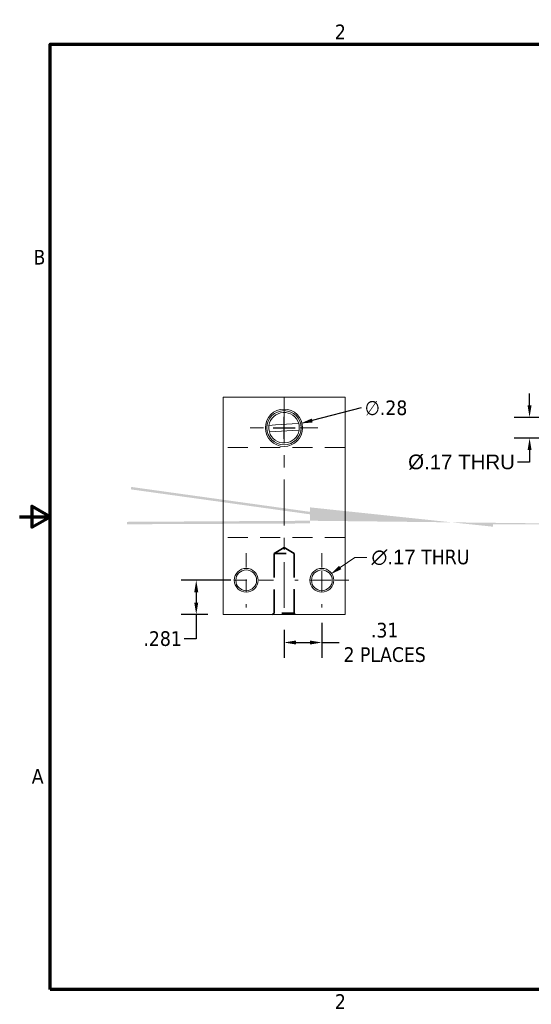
# Model space of a CAD drawing. Header units: inches. Extents: x 0.2 to 49.4, y -1.9 to 8.6.
# Tile 1 of 4: x 0.2 to 4.4, y 0.5 to 8.5. Entities that reach past the tile are written whole.
import ezdxf

# ---------------------------------------------------------------- set-up
doc = ezdxf.new("R2010")
doc.units = ezdxf.units.IN
doc.header["$MEASUREMENT"] = 0
for name, pattern in [('CENTER', [2, 1.25, -0.25, 0.25, -0.25]), ('CENTER2', [1.125, 0.75, -0.125, 0.125, -0.125]), ('CHAIN', [0.7087, 0.4724, -0.0591, 0.1181, -0.0591]), ('DASHED', [0.2067, 0.1654, -0.0413])]:
    doc.linetypes.add(name, pattern=pattern)
doc.layers.get('0').update_dxf_attribs({"plot": 0})
for name, color, linetype, lineweight in [('Border (ANSI)', 7, 'Continuous', 70), ('Center Mark (ANSI)', 7, 'CENTER', 0), ('Geometry', 250, 'Continuous', 0), ('Hidden (ANSI)', 7, 'DASHED', 35), ('Hidden Narrow (ANSI)', 7, 'DASHED', 25), ('Visible (ANSI)', 7, 'Continuous', 0)]:
    doc.layers.add(name, color=color, linetype=linetype, lineweight=lineweight)
doc.layers.add('Dimensions', color=19, linetype='Continuous')
doc.layers.add('Hidden', color=7, linetype='DASHED', lineweight=0, true_color=0x383838)
doc.styles.add('Note Text (ANSI)', font='tahoma.ttf')
doc.dimstyles.new('Default (ANSI)', dxfattribs={"dimtxt": 0.12, "dimasz": 0.098425, "dimexe": 0.125, "dimexo": 0.125, "dimgap": 0.031496, "dimtad": 0, "dimtih": 1, "dimtoh": 1, "dimrnd": 1e-08, "dimzin": 4, "dimdsep": 46, "dimtxsty": 'Note Text (ANSI)', "dimcen": 0.09, "dimdle": 0.393701, "dimclrd": 256, "dimclre": 256, "dimclrt": 256, "dimadec": 0, "dimazin": 1, "dimtfac": 1, "dimtofl": 0, "dimtmove": 0, "dimatfit": 3, "dimfxl": 1, "dimtolj": 1, "dimtzin": 4, "dimlwd": -1, "dimlwe": -1, "dimarcsym": 0})
doc.dimstyles.new('Default (ANSI)$0', dxfattribs={"dimtxt": 0.12, "dimasz": 0.098425, "dimexe": 0.125, "dimexo": 0.125, "dimgap": 0.031496, "dimtad": 0, "dimtih": 1, "dimtoh": 1, "dimrnd": 1e-08, "dimzin": 4, "dimdsep": 46, "dimtxsty": 'Note Text (ANSI)', "dimcen": 0.09, "dimdle": 0.393701, "dimclrd": 256, "dimclre": 256, "dimclrt": 256, "dimadec": 0, "dimazin": 1, "dimtfac": 1, "dimtofl": 0, "dimtmove": 0, "dimatfit": 3, "dimfxl": 1, "dimtolj": 1, "dimtzin": 4, "dimlwd": -1, "dimlwe": -1, "dimarcsym": 0})

# ---------------------------------------------------------------- blocks, each defined once
blk = doc.blocks.new('*D10')
at = {"transparency": 16777216}
for p, q in [((1.8917, 3.9381), (1.4821, 3.9381)), ((1.6071, 3.8396), (1.6071, 3.7555)), ((1.7017, 3.6571), (1.4821, 3.6571)), ((1.6071, 3.6571), (1.6071, 3.4596)), ((1.6071, 3.4596), (1.5086, 3.4596))]:
    blk.add_line(p, q, dxfattribs=at)
for points in [[(1.5907, 3.8396), (1.6235, 3.8396), (1.6071, 3.9381)], [(1.5907, 3.7555), (1.6235, 3.7555), (1.6071, 3.6571)]]:
    blk.add_solid(points, dxfattribs=at)
at = {"layer": 'Defpoints', "color": 0, "transparency": 16777216}
for p in [(1.6071, 3.9381), (2.0167, 3.9381), (1.8267, 3.6571)]:
    blk.add_point(p, dxfattribs=at)
at = {"transparency": 16777216, "insert": (1.3314, 3.4596), "char_height": 0.12, "attachment_point": 5, "style": 'Note Text (ANSI)'}
blk.add_mtext('\\A1;.281', dxfattribs=at)
blk = doc.blocks.new('*D11')
at = {"transparency": 16777216}
for p, q in [((2.9577, 5.3496), (2.5576, 5.2465)), ((2.3267, 5.0971), (2.3267, 5.2771)), ((2.2367, 5.1871), (2.4167, 5.1871))]:
    blk.add_line(p, q, dxfattribs=at)
blk.add_solid([(2.5535, 5.2624), (2.5617, 5.2306), (2.4623, 5.222)], dxfattribs=at)
at = {"layer": 'Defpoints', "color": 0, "transparency": 16777216}
for p in [(2.4623, 5.222), (2.1912, 5.1521)]:
    blk.add_point(p, dxfattribs=at)
at = {"transparency": 16777216, "insert": (3.1631, 5.3496), "char_height": 0.12, "attachment_point": 5, "style": 'Note Text (ANSI)'}
blk.add_mtext('\\A1;∅.28', dxfattribs=at)
blk = doc.blocks.new('*D12')
at = {"layer": 'Defpoints', "color": 0, "transparency": 16777216}
for p in [(2.7066, 3.9865), (2.5669, 3.8896)]:
    blk.add_point(p, dxfattribs=at)
at = {"layer": 'Hidden', "transparency": 16777216}
for p, q in [((2.9069, 4.1255), (2.7874, 4.0426)), ((3.0053, 4.1255), (2.9069, 4.1255)), ((2.6367, 3.8481), (2.6367, 4.0281)), ((2.5467, 3.9381), (2.7267, 3.9381))]:
    blk.add_line(p, q, dxfattribs=at)
blk.add_solid([(2.7781, 4.0561), (2.7968, 4.0291), (2.7066, 3.9865)], dxfattribs=at)
at = {"layer": 'Hidden', "transparency": 16777216, "insert": (3.4448, 4.1255), "char_height": 0.12, "attachment_point": 5, "style": 'Note Text (ANSI)'}
blk.add_mtext('\\A1;{\\fArial|b0|i0|c0|p34;∅.17} THRU', dxfattribs=at)
blk = doc.blocks.new('*D13')
at = {"layer": 'Defpoints', "color": 0, "linetype": 'Continuous', "ltscale": 0.5, "transparency": 16777216}
for p in [(2.6367, 3.7156), (2.3267, 3.6571), (2.6367, 3.4286)]:
    blk.add_point(p, dxfattribs=at)
at = {"layer": 'Dimensions', "linetype": 'Continuous', "ltscale": 0.5, "transparency": 16777216}
for p, q in [((2.6367, 3.5906), (2.6367, 3.3036)), ((2.3267, 3.5321), (2.3267, 3.3036)), ((2.4252, 3.4286), (2.5383, 3.4286)), ((2.6367, 3.4286), (2.7777, 3.4286))]:
    blk.add_line(p, q, dxfattribs=at)
for points in [[(2.4252, 3.445), (2.4252, 3.4122), (2.3267, 3.4286)], [(2.5383, 3.445), (2.5383, 3.4122), (2.6367, 3.4286)]]:
    blk.add_solid(points, dxfattribs=at)
at = {"layer": 'Dimensions', "linetype": 'Continuous', "ltscale": 0.5, "transparency": 16777216, "insert": (3.1515, 3.4286), "char_height": 0.12, "attachment_point": 5, "style": 'Note Text (ANSI)'}
blk.add_mtext('\\A1;.31 ^J{\\H0.12;2 PLACES}', dxfattribs=at)
blk = doc.blocks.new('*D16')
at = {"layer": 'Defpoints', "color": 0, "linetype": 'CENTER2', "ltscale": 0.5, "transparency": 16777216}
for p in [(4.6366, 5.2721), (4.3394, 5.1021), (4.6366, 5.1021)]:
    blk.add_point(p, dxfattribs=at)
at = {"layer": 'Dimensions', "linetype": 'CENTER2', "ltscale": 0.5, "transparency": 16777216}
for p, q in [((4.3394, 5.3705), (4.3394, 5.4689)), ((4.5116, 5.2721), (4.2144, 5.2721)), ((4.5116, 5.1021), (4.2144, 5.1021)), ((4.3394, 5.0036), (4.3394, 4.9052)), ((4.3394, 4.9052), (4.2409, 4.9052))]:
    blk.add_line(p, q, dxfattribs=at)
for points in [[(4.323, 5.3705), (4.3558, 5.3705), (4.3394, 5.2721)], [(4.323, 5.0036), (4.3558, 5.0036), (4.3394, 5.1021)]]:
    blk.add_solid(points, dxfattribs=at)
at = {"layer": 'Dimensions', "linetype": 'CENTER2', "ltscale": 0.5, "transparency": 16777216, "insert": (3.7818, 4.9052), "char_height": 0.12, "attachment_point": 5, "style": 'Note Text (ANSI)'}
blk.add_mtext('\\A1;{\\fArial|b0|i0|c0|p34;%%C.17 THRU}', dxfattribs=at)

msp = doc.modelspace()

# ---------------------------------------------------------------- hatches: boundary and pattern name
at = {"layer": 'Geometry', "true_color": 0x000000}
h = msp.add_hatch(color=18, dxfattribs=at)
h.dxf.hatch_style = 1
edge = h.paths.add_edge_path()
edge.add_line((1.0739, 4.7025), (2.5394, 4.4986))
edge.add_line((1.0712, 4.6827), (1.0739, 4.7025))
edge.add_line((2.5394, 4.4783), (1.0714, 4.6825))
edge.add_line((2.5394, 4.4986), (2.5394, 4.4783))
at = {"layer": 'Geometry'}
h = msp.add_hatch(color=250, dxfattribs=at)
h.dxf.hatch_style = 1
edge = h.paths.add_edge_path(flags=17)
edge.add_line((4.0394, 4.377), (4.0394, 4.397))
edge.add_line((2.5394, 4.5352), (4.0394, 4.5352))
edge.add_line((2.5394, 4.5152), (2.5394, 4.5352))
edge.add_line((2.5394, 4.5152), (2.5394, 4.4257))
edge.add_line((2.5394, 4.4037), (2.5394, 4.377))
edge.add_line((2.5394, 4.377), (4.0394, 4.377))
edge = h.paths.add_edge_path(flags=16)
edge.add_line((4.0394, 4.377), (4.0394, 4.397))
edge = h.paths.add_edge_path(flags=16)
edge.add_line((2.5394, 4.4037), (2.5394, 4.377))
edge = h.paths.add_edge_path(flags=16)
edge.add_line((2.5394, 4.377), (4.0394, 4.377))
edge = h.paths.add_edge_path(flags=16)
edge.add_line((2.5394, 4.5352), (4.0394, 4.5352))
edge = h.paths.add_edge_path(flags=16)
edge.add_line((2.5394, 4.5152), (2.5394, 4.4257))
edge = h.paths.add_edge_path(flags=16)
edge.add_line((2.5394, 4.5152), (2.5394, 4.5352))
h.paths.add_polyline_path([(2.5394, 4.4037), (2.5394, 4.377)], flags=0)
h.paths.add_polyline_path([(2.5394, 4.5152), (2.5394, 4.5352)], flags=16)
edge = h.paths.add_edge_path()
edge.add_line((2.5394, 4.4037), (2.5394, 4.377))
edge.add_line((2.5394, 4.5152), (2.5394, 4.5352))
edge.add_line((4.0394, 4.377), (4.0394, 4.397))
edge.add_line((2.5394, 4.5352), (4.0394, 4.5352))
edge.add_line((2.5394, 4.5152), (2.5394, 4.5352))
edge.add_line((2.5394, 4.5152), (2.5394, 4.4257))
edge.add_line((2.5394, 4.4037), (2.5394, 4.377))
edge.add_line((2.5394, 4.377), (4.0394, 4.377))
edge.add_line((4.0394, 4.397), (5.0924, 4.397))
at = {"layer": 'Geometry', "true_color": 0x000000}
h = msp.add_hatch(color=18, dxfattribs=at)
h.dxf.hatch_style = 1
edge = h.paths.add_edge_path()
edge.add_line((1.0394, 4.4167), (2.5394, 4.4257))
edge.add_line((1.0394, 4.4167), (1.0394, 4.3967))
edge.add_line((2.5394, 4.4037), (1.0394, 4.3974))
edge.add_line((2.5394, 4.4257), (2.5394, 4.4037))

# ---------------------------------------------------------------- linework, layer by layer
at = {"layer": 'Border (ANSI)', "flags": 128}
for points in [[(0.4096, 0.5887), (0.4096, 8.3287), (10.6496, 8.3287), (10.6496, 0.5887), (0.4096, 0.5887)], [(0.1596, 4.4587), (0.4096, 4.4587), (0.2596, 4.5453), (0.2596, 4.3721), (0.4096, 4.4587)]]:
    msp.add_lwpolyline(points, dxfattribs=at)
at = {"layer": 'Center Mark (ANSI)', "linetype": 'CENTER2', "ltscale": 0.5}
msp.add_line((2.3267, 5.4371), (2.3267, 3.6571), dxfattribs=at)
at = {"layer": 'Center Mark (ANSI)', "linetype": 'CHAIN', "ltscale": 0.308217}
msp.add_line((2.6042, 5.1871), (2.0492, 5.1871), dxfattribs=at)
at = {"layer": 'Center Mark (ANSI)', "linetype": 'CHAIN', "ltscale": 0.247109}
for p, q in [((2.0167, 4.1606), (2.0167, 3.7156)), ((2.6367, 4.1606), (2.6367, 3.7156)), ((2.2392, 3.9381), (1.7942, 3.9381)), ((2.8592, 3.9381), (2.4142, 3.9381))]:
    msp.add_line(p, q, dxfattribs=at)
at = {"layer": 'Hidden'}
for p, q in [((2.8267, 5.0264), (1.8267, 5.0264)), ((2.8267, 4.2877), (1.8267, 4.2877))]:
    msp.add_line(p, q, dxfattribs=at)
at = {"layer": 'Hidden (ANSI)', "ltscale": 0.182111}
for q in [(2.2447, 4.1571), (2.4087, 4.1571)]:
    msp.add_line((2.3267, 4.2063), q, dxfattribs=at)
at = {"layer": 'Hidden (ANSI)', "ltscale": 0.49057}
for p, q in [((2.2447, 4.1571), (2.4087, 4.1571)), ((2.2447, 4.1571), (2.4087, 4.1571)), ((2.4087, 3.6696), (2.2447, 3.6696))]:
    msp.add_line(p, q, dxfattribs=at)
at = {"layer": 'Hidden (ANSI)', "ltscale": 1.179245}
for p, q in [((2.2447, 4.1571), (2.2447, 3.6696)), ((2.4087, 4.1571), (2.4087, 3.6696))]:
    msp.add_line(p, q, dxfattribs=at)
at = {"layer": 'Hidden (ANSI)', "ltscale": 0.033571}
for p, q in [((2.2447, 3.6696), (2.2322, 3.6571)), ((2.4087, 3.6696), (2.4212, 3.6571))]:
    msp.add_line(p, q, dxfattribs=at)
at = {"layer": 'Hidden Narrow (ANSI)', "ltscale": 1.179245}
for p, q in [((2.2447, 4.1571), (2.2447, 3.6696)), ((2.4087, 3.6696), (2.4087, 4.1571))]:
    msp.add_line(p, q, dxfattribs=at)
at = {"layer": 'Visible (ANSI)'}
for p, q in [((2.8267, 5.4371), (1.8267, 5.4371)), ((1.8267, 5.4371), (1.8267, 3.6571)), ((2.8267, 3.6571), (2.8267, 5.4371)), ((2.2032, 5.2064), (2.2573, 5.2098)), ((2.2573, 5.2098), (2.3927, 5.2183)), ((2.3961, 5.1644), (2.2607, 5.1559)), ((2.3927, 5.2183), (2.4468, 5.2216)), ((2.4502, 5.1678), (2.3961, 5.1644)), ((2.2607, 5.1559), (2.2066, 5.1525)), ((1.8267, 3.6571), (2.8267, 3.6571))]:
    msp.add_line(p, q, dxfattribs=at)
for centre, radius in [((2.3267, 5.1871), 0.1525), ((2.3267, 5.1871), 0.14), ((2.0167, 3.9381), 0.0975), ((2.6367, 3.9381), 0.0975), ((2.0167, 3.9381), 0.085), ((2.6367, 3.9381), 0.085)]:
    msp.add_circle(centre, radius, dxfattribs=at)
for start, end in [(16.06322, 171.11481), (171.11481, 196.06322), (196.06322, 351.11481), (351.11481, 16.06322)]:
    msp.add_arc((2.3267, 5.1871), 0.125, start, end, dxfattribs=at)

# ---------------------------------------------------------------- texts
at = {"layer": 'Border (ANSI)', "char_height": 0.12, "attachment_point": 7, "style": 'Note Text (ANSI)'}
for s, insert in [('2', (2.7433, 8.3687)), ('B', (0.273, 6.5237)), ('A', (0.2586, 2.2737)), ('2', (2.7433, 0.4287))]:
    msp.add_mtext(s, dxfattribs=dict(at, insert=insert))

# ---------------------------------------------------------------- dimensions: what is measured, and where the dimension line sits
dim = msp.add_diameter_dim_2p(p1=(2.1912, 5.1521), p2=(2.4623, 5.222), dimstyle='Default (ANSI)')
dim.commit()
dim.dimension.update_dxf_attribs({"geometry": '*D11', "text_midpoint": (2.9577, 5.3496), "dimtype": 163})
dim = msp.add_linear_dim(base=(1.6071, 3.9381), p1=(1.8267, 3.6571), p2=(2.0167, 3.9381), angle=90, dimstyle='Default (ANSI)$0', override={"dimdec": 3})
dim.commit()
dim.dimension.update_dxf_attribs({"geometry": '*D10', "text_midpoint": (1.3314, 3.4596), "dimtype": 160})
at = {"layer": 'Dimensions', "linetype": 'CENTER2', "ltscale": 0.5}
dim = msp.add_linear_dim(base=(4.3394, 5.1021), p1=(4.6366, 5.2721), p2=(4.6366, 5.1021), angle=90, text='{\\fArial|b0|i0|c0|p34;%%C<> THRU}', dimstyle='Default (ANSI)$0', override={"dimpost": ''}, dxfattribs=at)
dim.commit()
dim.dimension.update_dxf_attribs({"geometry": '*D16', "text_midpoint": (3.7818, 4.9052)})
at = {"layer": 'Dimensions', "linetype": 'Continuous', "ltscale": 0.5}
dim = msp.add_linear_dim(base=(2.6367, 3.4286), p1=(2.3267, 3.6571), p2=(2.6367, 3.7156), text='<> ^J{\\H0.12;2 PLACES}', dimstyle='Default (ANSI)$0', override={"dimpost": ''}, dxfattribs=at)
dim.commit()
dim.dimension.update_dxf_attribs({"geometry": '*D13', "text_midpoint": (3.1515, 3.4286), "dimtype": 160})
at = {"layer": 'Hidden'}
dim = msp.add_diameter_dim_2p(p1=(2.5669, 3.8896), p2=(2.7066, 3.9865), text='{\\fArial|b0|i0|c0|p34;<>} THRU', dimstyle='Default (ANSI)', override={"dimpost": ''}, dxfattribs=at)
dim.commit()
dim.dimension.update_dxf_attribs({"geometry": '*D12', "text_midpoint": (3.4448, 4.1255), "dimtype": 163})

doc.saveas('drawing.dxf')
